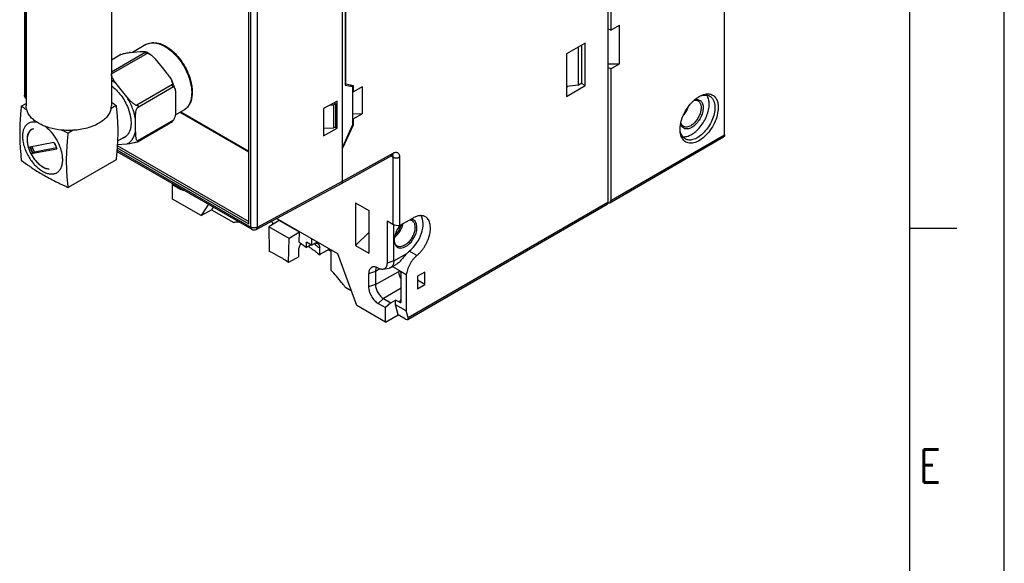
# Model space of a CAD drawing. Header units: millimetres. Extents: x 0 to 420, y 0 to 297.
# Tile 11 of 20: x 316 to 420, y 63 to 121. Entities that reach past the tile are written whole.
import ezdxf

# ---------------------------------------------------------------- set-up
doc = ezdxf.new("R2010")
doc.units = ezdxf.units.MM
doc.header["$LTSCALE"] = 23.1
doc.layers.get('0').update_dxf_attribs({"linetype": 'CONTINUOUS'})
doc.layers.add('02___PRT_ALL_AXES', color=7, linetype='CONTINUOUS')
doc.styles.get("Standard").update_dxf_attribs({"font": 'SIMPLEX.SHX', "width": 0.8})

msp = doc.modelspace()

# ---------------------------------------------------------------- linework, layer by layer
at = {"color": 7}
for p, q in [((420, 0), (420, 297)), ((410, 287), (410, 10)), ((378.182, 173.952), (378.182, 101.283)), ((378.465, 156.152), (378.465, 119.41)), ((316.601, 148.128), (316.601, 112.558)), ((316.748, 147.924), (316.748, 112.354)), ((350.181, 103.488), (350.181, 139.414)), ((316.778, 136.044), (316.778, 111.439)), ((325.778, 136.044), (325.778, 111.439)), ((340.288, 98.987), (340.288, 134.111)), ((340.481, 98.652), (340.481, 134.222)), ((341.182, 98.649), (341.182, 134.219)), ((350.459, 129.603), (350.459, 113.632)), ((350.535, 113.711), (350.535, 129.6)), ((390.486, 108.387), (390.486, 129.422)), ((378.465, 119.41), (378.182, 119.573)), ((378.465, 119.41), (379.385, 119.94)), ((379.385, 115.858), (379.385, 119.94)), ((329.425, 117.903), (327.991, 117.076)), ((375.778, 118.062), (373.798, 116.919)), ((375.071, 113.612), (375.071, 117.654)), ((375.425, 113.817), (375.425, 117.858)), ((375.778, 113.572), (375.778, 118.062)), ((329.414, 117.093), (325.778, 114.993)), ((325.778, 116.288), (326.762, 116.856)), ((325.778, 116.298), (326.668, 116.812)), ((325.8, 114.802), (329.591, 116.991)), ((327.814, 117.06), (328.814, 117.149)), ((373.798, 116.919), (373.798, 112.429)), ((330.644, 116.092), (331.146, 115.468)), ((331.139, 115.476), (331.641, 114.852)), ((378.182, 115.858), (379.385, 115.858)), ((378.465, 115.327), (378.182, 115.49)), ((378.465, 115.327), (379.385, 115.858)), ((378.465, 115.327), (378.465, 101.447)), ((327.398, 112.402), (326.401, 113.643)), ((332.242, 113.692), (328.452, 111.503)), ((328.54, 111.276), (332.331, 113.464)), ((350.535, 113.711), (350.459, 113.754)), ((350.459, 113.632), (351.223, 113.46)), ((351.312, 113.531), (350.535, 113.711)), ((351.223, 113.46), (350.959, 113.612)), ((351.223, 113.46), (351.223, 109.443)), ((351.312, 112.919), (351.312, 113.531)), ((352.232, 113.449), (351.312, 112.919)), ((352.232, 113.449), (352.232, 110.592)), ((375.071, 113.612), (373.798, 113.466)), ((373.798, 112.429), (375.778, 113.572)), ((373.798, 113.396), (373.953, 113.483)), ((375.425, 113.817), (375.071, 113.612)), ((375.778, 113.572), (375.389, 113.796)), ((316.748, 112.354), (316.778, 112.337)), ((332.557, 112.491), (332.557, 111.822)), ((351.223, 112.97), (351.312, 112.919)), ((316.275, 111.408), (316.778, 111.698)), ((326.281, 111.469), (325.753, 111.165)), ((332.557, 111.831), (332.557, 111.162)), ((349.606, 111.945), (348.167, 111.142)), ((348.891, 111.546), (349.227, 111.551)), ((349.227, 111.551), (349.439, 111.674)), ((349.227, 111.551), (349.227, 109.102)), ((349.439, 111.674), (349.282, 111.764)), ((349.439, 111.674), (349.439, 109.224)), ((349.606, 109.087), (349.606, 111.945)), ((333.425, 110.975), (332.511, 110.447)), ((333.049, 110.758), (340.288, 106.579)), ((333.12, 110.799), (340.288, 106.661)), ((348.167, 111.142), (348.167, 108.285)), ((352.232, 110.592), (351.223, 110.568)), ((352.232, 110.592), (351.312, 110.061)), ((328.314, 108.712), (328.314, 110.042)), ((332.331, 109.929), (328.54, 107.74)), ((328.545, 107.658), (332.222, 109.781)), ((332.215, 109.789), (332.212, 109.785)), ((332.336, 109.936), (332.331, 109.929)), ((348.167, 109.086), (349.227, 109.102)), ((349.227, 109.102), (349.439, 109.224)), ((349.403, 109.204), (349.606, 109.087)), ((350.181, 106.93), (351.312, 109.448)), ((351.223, 109.443), (350.181, 107.071)), ((351.223, 110.112), (351.312, 110.061)), ((351.312, 109.448), (351.223, 109.5)), ((351.312, 109.448), (351.312, 110.061)), ((321.753, 108.855), (321.225, 108.551)), ((327.348, 108.246), (326.428, 107.715)), ((348.167, 108.285), (349.606, 109.087)), ((378.362, 101.218), (390.383, 108.158)), ((378.465, 101.447), (390.486, 108.387)), ((316.998, 107.094), (317, 107.087)), ((317.013, 107.091), (319.699, 107.608)), ((326.403, 107.255), (340.288, 99.239)), ((327.4, 107.41), (326.407, 107.321)), ((317.392, 106.407), (317.297, 106.374)), ((317.313, 106.364), (317.297, 106.374)), ((320.028, 106.886), (317.313, 106.364)), ((317.485, 106.44), (317.392, 106.407)), ((317.499, 106.448), (317.485, 106.44)), ((317.569, 106.509), (317.487, 106.481)), ((317.509, 106.454), (317.489, 106.467)), ((317.497, 106.449), (317.509, 106.454)), ((317.662, 106.542), (317.569, 106.509)), ((317.676, 106.55), (317.662, 106.542)), ((317.667, 106.568), (317.684, 106.557)), ((319.973, 107.012), (317.672, 106.569)), ((317.673, 106.551), (317.686, 106.556)), ((317.684, 106.557), (317.686, 106.556)), ((326.359, 106.636), (340.584, 98.423)), ((326.372, 106.798), (340.481, 98.652)), ((326.387, 107.012), (340.288, 98.987)), ((350.075, 103.258), (355.387, 106.217)), ((350.181, 103.488), (355.497, 106.45)), ((355.484, 106.035), (355.275, 106.155)), ((355.484, 106.035), (355.484, 98.968)), ((356.192, 106.035), (356.192, 98.859)), ((326.281, 105.754), (321.225, 102.835)), ((332.221, 103.141), (332.296, 103.209)), ((332.221, 103.141), (332.998, 102.692)), ((332.221, 101.61), (332.221, 103.141)), ((341.071, 98.416), (350.073, 103.257)), ((341.182, 98.649), (350.181, 103.488)), ((333.074, 102.759), (332.998, 102.692)), ((335.239, 99.867), (332.221, 101.61)), ((336.012, 101.064), (335.239, 99.867)), ((351.525, 101.202), (352.939, 100.385)), ((351.525, 101.202), (351.525, 96.711)), ((357.052, 88.914), (378.079, 101.054)), ((357.088, 89.105), (378.182, 101.283)), ((335.239, 99.867), (336.357, 100.487)), ((336.534, 100.762), (336.357, 100.487)), ((336.357, 100.487), (338.701, 99.134)), ((352.939, 100.385), (352.939, 95.895)), ((343.499, 99.344), (342.403, 98.689)), ((342.764, 99.124), (342.583, 99.229)), ((342.764, 99.124), (342.764, 98.905)), ((349.662, 95.849), (343.217, 99.57)), ((345.62, 98.119), (343.499, 99.344)), ((354.866, 99.325), (355.484, 98.968)), ((354.866, 99.325), (354.866, 94.863)), ((355.583, 95.103), (355.583, 98.92)), ((356.192, 98.859), (356.406, 98.917)), ((357.606, 99.61), (356.406, 98.917)), ((344.524, 97.464), (342.403, 98.689)), ((342.403, 98.689), (342.442, 96.094)), ((345.62, 98.119), (344.524, 97.464)), ((345.604, 97.051), (345.62, 98.119)), ((352.939, 98.091), (351.525, 96.711)), ((414.983, 98.5), (410, 98.5)), ((344.485, 94.915), (344.524, 97.464)), ((346.893, 96.74), (346.355, 97.051)), ((346.355, 96.504), (346.355, 97.051)), ((346.893, 97.447), (346.893, 96.74)), ((346.893, 96.74), (347.522, 97.085)), ((351.525, 96.711), (352.939, 95.895)), ((345.546, 95.527), (345.556, 96.218)), ((347.758, 95.744), (347.758, 96.452)), ((348.972, 96.062), (348.658, 96.243)), ((348.972, 94.093), (348.972, 96.247)), ((351.688, 90.371), (349.662, 95.849)), ((355.583, 95.103), (356.957, 95.868)), ((357.999, 95.64), (357.207, 96.098)), ((345.546, 95.527), (344.485, 94.915)), ((355.583, 95.103), (354.866, 94.863)), ((355.255, 94.392), (355.844, 94.716)), ((353.639, 93.98), (352.922, 93.741)), ((352.922, 93.741), (352.922, 92.353)), ((354.105, 94.24), (353.639, 93.98)), ((353.639, 93.98), (353.639, 92.592)), ((353.639, 92.592), (356.121, 93.976)), ((354.454, 94.205), (355.105, 94.338)), ((355.441, 94.494), (356.172, 94.072)), ((356.121, 94.102), (356.121, 93.976)), ((356.899, 93.608), (356.286, 93.962)), ((356.367, 90.813), (356.367, 93.752)), ((356.899, 93.608), (356.899, 89.812)), ((358.843, 93.915), (358.065, 93.465)), ((358.843, 92.608), (358.843, 93.915)), ((353.639, 92.592), (352.922, 92.353)), ((358.065, 93.465), (358.065, 92.159)), ((358.843, 92.608), (358.065, 93.057)), ((358.065, 92.159), (358.843, 92.608)), ((350.418, 92.369), (351.093, 91.98)), ((356.367, 92.228), (354.494, 91.11)), ((354.494, 91.11), (353.929, 90.608)), ((353.929, 90.608), (354.707, 90.159)), ((354.494, 91.11), (355.272, 90.661)), ((355.272, 90.661), (354.707, 90.159)), ((355.272, 90.661), (355.767, 90.956)), ((356.169, 90.724), (355.767, 90.956)), ((355.767, 90.465), (355.767, 90.956)), ((356.899, 89.812), (355.767, 90.465)), ((356.051, 89.404), (355.767, 90.465)), ((356.169, 90.724), (356.367, 91.091)), ((354.707, 88.628), (351.688, 90.371)), ((354.707, 88.628), (354.707, 90.159)), ((354.707, 88.628), (356.051, 89.404)), ((356.829, 88.955), (356.051, 89.404)), ((357.088, 89.105), (356.899, 89.812))]:
    msp.add_line(p, q, dxfattribs=at)
for centre, radius, start, end in [((326.984, 116.264), 0.632, 110.57991, 119.98497), ((328.729, 106.74), 10.36, 95.07051, 95.65999), ((325.587, 111.038), 7.245, 21.21376, 24.89063), ((317.101, 112.558), 0.5, 179.98379, 229.68809), ((324.258, 111.44), 1.52, 349.5681, 359.96095), ((331.715, 110.336), 0.739, 323.10749, 324.78082), ((331.749, 110.312), 0.697, 324.77256, 326.62254), ((317.81, 108.301), 0.762, 110.15641, 126.35257), ((320.364, 108.074), 3.506, 196.03659, 196.22405), ((320.886, 113.278), 7.299, 237.79314, 237.95423), ((315.517, 105.255), 5.2, 29.13083, 29.40743), ((328.229, 108.206), 0.632, 290.58508, 299.97888), ((320.822, 108.257), 3.799, 206.5586, 208.57948), ((320.998, 108.359), 3.799, 206.55862, 208.57948), ((316.57, 105.731), 3.646, 18.77234, 20.52801), ((316.641, 105.756), 3.571, 18.46471, 18.76754), ((317.288, 105.738), 3.354, 4.64232, 6.51135), ((355.286, 106.106), 0.184, 40.04571, 43.63887), ((340.834, 98.856), 0.5, 239.99968, 298.26736), ((356.975, 97.361), 1.349, 182.41153, 183.04057)]:
    msp.add_arc(centre, radius, start, end, dxfattribs=at)
for centre, major_axis, ratio, start_param, end_param in [((349.828, 103.692), (-0.25, 0.433), 0.577181, -3.1590411, -2.3563381), ((349.828, 103.692), (-0.25, 0.433), 0.5773568, 3.1328645, 3.9271518), ((356.806, 97.948), (1.335, 2.232), 0.5873387, -2.1313359, -0.293717), ((355.838, 99.063), (0.499, -0.093), 0.4118067, -2.2796497, -0.7088534), ((356.827, 97.96), (0.857, 1.433), 0.5873371, 1.2516288, 6.6009599), ((241.709, 25.675), (638.842, 356.285), 0.0151111, 1.3970594, 1.397827), ((241.709, 25.797), (556.411, 310.313), 0.0151111, 1.3686581, 1.3706074), ((357.515, 94.675), (1.027, 1.717), 0.5873387, 1.0102568, 1.1929447), ((356.168, 93.865), (-0.156, 0.216), 0.5738663, -2.4706385, -1.5378706), ((356.168, 90.929), (-0.156, 0.218), 0.5649783, -4.0378012, -2.4750265), ((356.735, 89.309), (-0.33, 0.385), 0.4107627, 2.2794588, 3.8502551)]:
    msp.add_ellipse(centre, major_axis=major_axis, ratio=ratio, start_param=start_param, end_param=end_param, dxfattribs=at)
for points, knots in [([(329.425, 117.903), (329.508, 117.951), (329.685, 118.031), (329.971, 118.099), (330.275, 118.116), (330.704, 118.07), (331.262, 117.882), (331.909, 117.492), (332.528, 116.953), (333.092, 116.293), (333.575, 115.542), (333.831, 114.998), (333.939, 114.72)], [0, 0, 0, 0, 0.0468935, 0.0945172, 0.1436877, 0.1950079, 0.3057324, 0.4288284, 0.5633614, 0.7063425, 0.8534924, 1, 1, 1, 1]), ([(329.425, 117.903), (329.502, 117.948), (329.666, 118.022), (330.032, 118.107), (330.433, 118.087), (330.837, 117.981), (331.277, 117.804), (331.829, 117.467), (332.449, 116.922), (333.018, 116.252), (333.506, 115.491), (333.765, 114.94), (333.875, 114.658)], [0, 0, 0, 0, 0.0436525, 0.0884166, 0.1846506, 0.2376893, 0.29432, 0.4181845, 0.5547608, 0.7004698, 0.8506012, 1, 1, 1, 1]), ([(326.762, 116.856), (326.854, 116.89), (327.028, 116.942), (327.344, 117.008), (327.567, 117.036), (327.708, 117.05)], [0, 0, 0, 0, 0.3036528, 0.5627664, 1, 1, 1, 1]), ([(328.814, 117.149), (328.872, 117.154), (328.983, 117.164), (329.142, 117.172), (329.263, 117.172), (329.345, 117.162), (329.38, 117.153), (329.394, 117.146)], [0, 0, 0, 0, 0.2975557, 0.5758302, 0.8188655, 0.9193948, 1, 1, 1, 1]), ([(329.894, 116.853), (329.853, 116.881), (329.691, 116.986), (329.523, 117.082), (329.394, 117.146)], [0, 0, 0, 0, 0.2554372, 1, 1, 1, 1]), ([(329.394, 117.146), (329.403, 117.141), (329.418, 117.131), (329.422, 117.109), (329.417, 117.098), (329.414, 117.093)], [0, 0, 0, 0, 0.4923875, 0.7169448, 1, 1, 1, 1]), ([(329.591, 116.991), (329.576, 116.993), (329.546, 116.998), (329.507, 117.002), (329.476, 117.004), (329.453, 117.006), (329.433, 117.006), (329.418, 117.009), (329.406, 117.014), (329.396, 117.024), (329.397, 117.037), (329.398, 117.049), (329.401, 117.062), (329.407, 117.077), (329.412, 117.088), (329.414, 117.093)], [0, 0, 0, 0, 0.1685441, 0.3397937, 0.4264169, 0.5137496, 0.6016006, 0.6456671, 0.6850786, 0.7413021, 0.7854422, 0.8270257, 0.8663172, 0.938032, 1, 1, 1, 1]), ([(329.591, 116.991), (329.645, 116.981), (329.752, 116.942), (329.848, 116.885), (329.894, 116.853)], [0, 0, 0, 0, 0.4943299, 1, 1, 1, 1]), ([(329.894, 116.853), (329.969, 116.803), (330.109, 116.689), (330.362, 116.436), (330.533, 116.23), (330.644, 116.092)], [0, 0, 0, 0, 0.252535, 0.5033893, 1, 1, 1, 1]), ([(325.778, 114.94), (325.783, 114.94), (325.792, 114.94), (325.804, 114.938), (325.813, 114.931), (325.817, 114.922), (325.818, 114.913), (325.817, 114.9), (325.815, 114.884), (325.812, 114.865), (325.807, 114.837), (325.803, 114.816), (325.8, 114.802)], [0, 0, 0, 0, 0.0822475, 0.1591223, 0.2223027, 0.2776032, 0.3308122, 0.3853502, 0.4984209, 0.6167857, 0.7399628, 1, 1, 1, 1]), ([(326.401, 113.643), (326.329, 113.733), (326.186, 113.913), (325.992, 114.194), (325.859, 114.441), (325.796, 114.647), (325.79, 114.753), (325.8, 114.802)], [0, 0, 0, 0, 0.2601809, 0.5174152, 0.7676272, 0.8873706, 1, 1, 1, 1]), ([(331.641, 114.852), (331.739, 114.73), (331.883, 114.547), (332.053, 114.29), (332.127, 114.156), (332.159, 114.087)], [0, 0, 0, 0, 0.5053435, 0.7548595, 1, 1, 1, 1]), ([(333.939, 114.72), (334.086, 114.341), (334.25, 113.763), (334.323, 112.996), (334.301, 112.47), (334.202, 111.99), (334.024, 111.568), (333.767, 111.219), (333.544, 111.044), (333.425, 110.975)], [0, 0, 0, 0, 0.2986541, 0.4366525, 0.5652875, 0.6844013, 0.7949984, 0.899187, 1, 1, 1, 1]), ([(333.875, 114.658), (334.023, 114.277), (334.188, 113.697), (334.264, 112.929), (334.245, 112.408), (334.15, 111.938), (333.982, 111.532), (333.742, 111.202), (333.535, 111.039), (333.425, 110.975)], [0, 0, 0, 0, 0.3068604, 0.4477224, 0.5779144, 0.6968455, 0.8051552, 0.9049724, 1, 1, 1, 1]), ([(326.401, 113.643), (326.351, 113.691), (326.154, 113.874), (325.943, 114.043), (325.778, 114.157)], [0, 0, 0, 0, 0.2575906, 1, 1, 1, 1]), ([(325.778, 113.555), (325.967, 113.419), (326.332, 113.101), (326.813, 112.538), (327.226, 111.896), (327.445, 111.431), (327.537, 111.193)], [0, 0, 0, 0, 0.2343999, 0.4847985, 0.7429996, 1, 1, 1, 1]), ([(332.159, 114.087), (332.188, 114.023), (332.227, 113.925), (332.251, 113.79), (332.249, 113.723), (332.242, 113.692)], [0, 0, 0, 0, 0.5162664, 0.7638457, 1, 1, 1, 1]), ([(332.242, 113.692), (332.24, 113.679), (332.234, 113.652), (332.223, 113.611), (332.212, 113.569), (332.204, 113.538), (332.209, 113.523)], [0, 0, 0, 0, 0.2333854, 0.4771978, 0.7316547, 1, 1, 1, 1]), ([(332.209, 113.523), (332.212, 113.517), (332.222, 113.506), (332.245, 113.496), (332.271, 113.485), (332.302, 113.474), (332.321, 113.467), (332.331, 113.464)], [0, 0, 0, 0, 0.1564221, 0.293169, 0.5488605, 0.7845596, 1, 1, 1, 1]), ([(332.331, 113.464), (332.35, 113.457), (332.398, 113.426), (332.449, 113.35), (332.474, 113.284), (332.485, 113.25)], [0, 0, 0, 0, 0.2316772, 0.5988321, 1, 1, 1, 1]), ([(332.485, 113.25), (332.474, 113.284), (332.429, 113.422), (332.38, 113.558), (332.341, 113.66)], [0, 0, 0, 0, 0.2483072, 1, 1, 1, 1]), ([(332.485, 113.25), (332.503, 113.193), (332.528, 113.072), (332.554, 112.819), (332.557, 112.623), (332.557, 112.491)], [0, 0, 0, 0, 0.2331615, 0.480942, 1, 1, 1, 1]), ([(316.748, 112.354), (316.726, 112.367), (316.686, 112.394), (316.639, 112.444), (316.608, 112.5), (316.601, 112.539), (316.601, 112.558)], [0, 0, 0, 0, 0.289542, 0.5490714, 0.7822221, 1, 1, 1, 1]), ([(316.778, 112.206), (316.773, 112.217), (316.754, 112.264), (316.748, 112.315), (316.748, 112.354)], [0, 0, 0, 0, 0.2290365, 1, 1, 1, 1]), ([(327.985, 111.233), (327.946, 111.334), (327.779, 111.737), (327.572, 112.124), (327.398, 112.402)], [0, 0, 0, 0, 0.2475643, 1, 1, 1, 1]), ([(327.398, 112.402), (327.471, 112.312), (327.62, 112.131), (327.859, 111.873), (328.083, 111.678), (328.284, 111.555), (328.395, 111.513), (328.452, 111.503)], [0, 0, 0, 0, 0.2480238, 0.4979873, 0.7502484, 0.8765537, 1, 1, 1, 1]), ([(385.784, 108.938), (385.784, 109.268), (385.908, 109.965), (386.34, 110.944), (386.972, 111.808), (387.513, 112.263), (387.799, 112.428)], [0, 0, 0, 0, 0.237232, 0.5000025, 0.762784, 1, 1, 1, 1]), ([(387.799, 112.428), (387.897, 112.485), (388.091, 112.581), (388.47, 112.703), (388.766, 112.716), (388.944, 112.677)], [0, 0, 0, 0, 0.2829708, 0.5430289, 1, 1, 1, 1]), ([(387.803, 112.42), (387.903, 112.467), (388.1, 112.54), (388.4, 112.588), (388.679, 112.564), (388.847, 112.498), (388.922, 112.455)], [0, 0, 0, 0, 0.2838625, 0.5410888, 0.7767031, 1, 1, 1, 1]), ([(388.922, 112.455), (389.008, 112.406), (389.169, 112.271), (389.339, 111.991), (389.441, 111.647), (389.461, 111.397), (389.461, 111.265)], [0, 0, 0, 0, 0.2177847, 0.4509145, 0.7102988, 1, 1, 1, 1]), ([(388.944, 112.677), (389.073, 112.649), (389.329, 112.537), (389.615, 112.212), (389.783, 111.771), (389.814, 111.44), (389.814, 111.265)], [0, 0, 0, 0, 0.2221034, 0.4504807, 0.7063558, 1, 1, 1, 1]), ([(316.275, 111.408), (316.251, 111.158), (316.216, 110.783), (316.178, 110.284), (316.128, 109.55), (316.105, 108.939), (316.105, 108.452)], [0, 0, 0, 0, 0.2547187, 0.3811141, 0.5068544, 1, 1, 1, 1]), ([(316.843, 111), (316.795, 111.034), (316.605, 111.169), (316.416, 111.305), (316.275, 111.408)], [0, 0, 0, 0, 0.2509662, 1, 1, 1, 1]), ([(316.843, 111), (316.832, 111.036), (316.795, 111.18), (316.778, 111.328), (316.778, 111.439)], [0, 0, 0, 0, 0.2532508, 1, 1, 1, 1]), ([(325.778, 111.832), (325.821, 111.802), (325.989, 111.682), (326.156, 111.561), (326.281, 111.469)], [0, 0, 0, 0, 0.250836, 1, 1, 1, 1]), ([(326.281, 111.469), (326.305, 111.245), (326.34, 110.908), (326.378, 110.456), (326.412, 109.997), (326.443, 109.415), (326.452, 108.947), (326.452, 108.71)], [0, 0, 0, 0, 0.2445689, 0.3680075, 0.4922003, 0.7436299, 1, 1, 1, 1]), ([(327.537, 111.193), (327.661, 110.874), (327.799, 110.388), (327.863, 109.745), (327.847, 109.308), (327.768, 108.915), (327.627, 108.575), (327.426, 108.299), (327.252, 108.162), (327.16, 108.109)], [0, 0, 0, 0, 0.3068617, 0.4477245, 0.5779155, 0.6968442, 0.8051542, 0.9049721, 1, 1, 1, 1]), ([(328.314, 110.042), (328.299, 110.14), (328.221, 110.545), (328.099, 110.942), (327.985, 111.233)], [0, 0, 0, 0, 0.2411958, 1, 1, 1, 1]), ([(328.314, 110.042), (328.314, 110.14), (328.316, 110.339), (328.339, 110.645), (328.386, 110.908), (328.456, 111.121), (328.508, 111.226), (328.54, 111.276)], [0, 0, 0, 0, 0.2312926, 0.4709459, 0.7251764, 0.8602186, 1, 1, 1, 1]), ([(328.614, 111.448), (328.612, 111.455), (328.6, 111.465), (328.573, 111.475), (328.539, 111.486), (328.496, 111.495), (328.467, 111.501), (328.452, 111.503)], [0, 0, 0, 0, 0.1267308, 0.2467585, 0.4908405, 0.7419562, 1, 1, 1, 1]), ([(328.614, 111.448), (328.62, 111.433), (328.608, 111.4), (328.589, 111.358), (328.566, 111.316), (328.549, 111.289), (328.54, 111.276)], [0, 0, 0, 0, 0.2474194, 0.4966599, 0.7474739, 1, 1, 1, 1]), ([(389.814, 111.265), (389.814, 110.997), (389.732, 110.433), (389.431, 109.613), (388.973, 108.84), (388.402, 108.189), (387.856, 107.782), (387.409, 107.583), (387.095, 107.504), (386.797, 107.492), (386.523, 107.55), (386.282, 107.678), (386.152, 107.804), (386.096, 107.875)], [0, 0, 0, 0, 0.1328845, 0.2795501, 0.4307347, 0.5761431, 0.7067707, 0.7648717, 0.817881, 0.8663511, 0.9115389, 0.9553477, 1, 1, 1, 1]), ([(389.461, 111.265), (389.461, 111.043), (389.399, 110.575), (389.167, 109.889), (388.809, 109.228), (388.355, 108.647), (387.841, 108.192), (387.375, 107.937), (387.011, 107.84), (386.761, 107.822), (386.528, 107.856), (386.386, 107.915), (386.322, 107.952)], [0, 0, 0, 0, 0.1286889, 0.2702717, 0.4174311, 0.561776, 0.6954466, 0.8127122, 0.8646756, 0.9125112, 0.957139, 1, 1, 1, 1]), ([(387.69, 111.954), (387.728, 111.932), (387.801, 111.877), (387.921, 111.724), (388.011, 111.463), (388.019, 111.099), (387.937, 110.698), (387.772, 110.29), (387.538, 109.908), (387.253, 109.584), (387.03, 109.412), (386.915, 109.346)], [0, 0, 0, 0, 0.042879, 0.0875283, 0.1869354, 0.3042514, 0.4379808, 0.5823899, 0.7296119, 0.8712618, 1, 1, 1, 1]), ([(387.468, 112.097), (387.529, 112.104), (387.649, 112.105), (387.821, 112.058), (387.969, 111.963), (388.085, 111.825), (388.168, 111.65), (388.235, 111.363), (388.219, 110.943), (388.069, 110.422), (387.805, 109.915), (387.455, 109.478), (387.17, 109.248), (387.021, 109.162)], [0, 0, 0, 0, 0.0486637, 0.0940917, 0.1386229, 0.1848289, 0.2348502, 0.2899973, 0.4164896, 0.5611958, 0.7144671, 0.8644017, 1, 1, 1, 1]), ([(387.231, 112.006), (387.311, 112.024), (387.471, 112.039), (387.626, 111.991), (387.69, 111.954)], [0, 0, 0, 0, 0.5252904, 1, 1, 1, 1]), ([(387.29, 112.059), (387.305, 112.063), (387.363, 112.08), (387.423, 112.092), (387.468, 112.097)], [0, 0, 0, 0, 0.2587036, 1, 1, 1, 1]), ([(318.096, 109.602), (317.939, 109.692), (317.649, 109.885), (317.28, 110.224), (317.003, 110.595), (316.883, 110.865), (316.843, 111)], [0, 0, 0, 0, 0.2827842, 0.542227, 0.7798593, 1, 1, 1, 1]), ([(325.753, 111.165), (325.726, 111.015), (325.621, 110.711), (325.342, 110.294), (324.949, 109.914), (324.452, 109.58), (323.867, 109.299), (322.971, 108.999), (322.247, 108.886), (321.753, 108.855)], [0, 0, 0, 0, 0.0928431, 0.1930654, 0.3033375, 0.4246808, 0.5567565, 0.6982073, 1, 1, 1, 1]), ([(332.557, 111.162), (332.557, 111.065), (332.555, 110.867), (332.533, 110.563), (332.487, 110.301), (332.418, 110.09), (332.368, 109.985), (332.336, 109.936)], [0, 0, 0, 0, 0.2314521, 0.4711776, 0.7252931, 0.8601908, 1, 1, 1, 1]), ([(317.991, 109.667), (317.883, 109.697), (317.671, 109.736), (317.358, 109.723), (317.074, 109.632), (316.831, 109.465), (316.638, 109.229), (316.499, 108.934), (316.416, 108.589), (316.399, 108.342), (316.399, 108.214)], [0, 0, 0, 0, 0.1301337, 0.2494224, 0.3618322, 0.4728499, 0.588317, 0.7129855, 0.849885, 1, 1, 1, 1]), ([(320.519, 108.878), (320.077, 108.922), (319.43, 109.043), (318.629, 109.326), (318.266, 109.504), (318.096, 109.602)], [0, 0, 0, 0, 0.5238856, 0.7695147, 1, 1, 1, 1]), ([(320.047, 107.808), (319.879, 108.107), (319.498, 108.651), (319.012, 109.107), (318.752, 109.29)], [0, 0, 0, 0, 0.518968, 1, 1, 1, 1]), ([(332.222, 109.781), (332.221, 109.78), (332.218, 109.779), (332.214, 109.777), (332.207, 109.778), (332.211, 109.783), (332.212, 109.785)], [0, 0, 0, 0, 0.2573096, 0.4882151, 0.658377, 1, 1, 1, 1]), ([(332.239, 109.815), (332.237, 109.813), (332.229, 109.804), (332.221, 109.796), (332.215, 109.789)], [0, 0, 0, 0, 0.2609879, 1, 1, 1, 1]), ([(332.238, 109.795), (332.237, 109.794), (332.232, 109.788), (332.227, 109.784), (332.222, 109.781)], [0, 0, 0, 0, 0.2647882, 1, 1, 1, 1]), ([(385.928, 109.342), (385.919, 109.359), (385.886, 109.43), (385.863, 109.506), (385.85, 109.564)], [0, 0, 0, 0, 0.2396124, 1, 1, 1, 1]), ([(386.14, 109.269), (386.076, 109.306), (385.957, 109.416), (385.89, 109.562), (385.866, 109.64)], [0, 0, 0, 0, 0.4748114, 1, 1, 1, 1]), ([(385.98, 109.256), (385.975, 109.262), (385.956, 109.29), (385.939, 109.32), (385.928, 109.342)], [0, 0, 0, 0, 0.2458084, 1, 1, 1, 1]), ([(387.021, 109.162), (386.924, 109.106), (386.73, 109.019), (386.429, 108.981), (386.161, 109.06), (386.03, 109.185), (385.98, 109.256)], [0, 0, 0, 0, 0.2938294, 0.5470813, 0.7735206, 1, 1, 1, 1]), ([(386.915, 109.346), (386.847, 109.307), (386.712, 109.243), (386.504, 109.192), (386.309, 109.197), (386.191, 109.24), (386.14, 109.269)], [0, 0, 0, 0, 0.2896347, 0.5490965, 0.7822249, 1, 1, 1, 1]), ([(316.105, 108.452), (316.105, 108.215), (316.113, 107.747), (316.144, 107.165), (316.178, 106.707), (316.216, 106.254), (316.251, 105.917), (316.275, 105.693)], [0, 0, 0, 0, 0.2563723, 0.5077958, 0.6319986, 0.7554291, 1, 1, 1, 1]), ([(316.399, 108.214), (316.399, 108.046), (316.43, 107.697), (316.552, 107.171), (316.748, 106.637), (317.011, 106.117), (317.33, 105.63), (317.694, 105.194), (318.089, 104.824), (318.5, 104.536), (318.914, 104.339), (319.316, 104.242), (319.694, 104.251), (320.031, 104.373), (320.304, 104.604), (320.502, 104.926), (320.619, 105.323), (320.642, 105.612), (320.642, 105.764)], [0, 0, 0, 0, 0.0665847, 0.1384352, 0.2140589, 0.2916514, 0.369244, 0.4448692, 0.5167149, 0.5833003, 0.6436786, 0.6976923, 0.7462748, 0.7916473, 0.8370203, 0.8856022, 0.9396217, 1, 1, 1, 1]), ([(317.548, 109.016), (317.476, 108.998), (317.337, 108.941), (317.159, 108.796), (317.021, 108.599), (316.927, 108.358), (316.877, 108.079), (316.869, 107.654), (316.931, 107.324), (316.994, 107.105)], [0, 0, 0, 0, 0.1005167, 0.20131, 0.3075026, 0.4232045, 0.5505164, 0.6899028, 1, 1, 1, 1]), ([(317.359, 108.915), (317.303, 108.882), (317.197, 108.8), (317.071, 108.637), (316.977, 108.438), (316.892, 108.12), (316.881, 107.658), (316.956, 107.285), (317.013, 107.091)], [0, 0, 0, 0, 0.0977875, 0.1998299, 0.3092414, 0.4280225, 0.6955299, 1, 1, 1, 1]), ([(321.753, 108.855), (321.65, 108.849), (321.239, 108.832), (320.826, 108.848), (320.519, 108.878)], [0, 0, 0, 0, 0.25018, 1, 1, 1, 1]), ([(321.225, 108.551), (321.166, 108.577), (320.93, 108.685), (320.695, 108.795), (320.519, 108.878)], [0, 0, 0, 0, 0.2507285, 1, 1, 1, 1]), ([(321.054, 105.594), (321.054, 106.081), (321.078, 106.692), (321.128, 107.426), (321.166, 107.925), (321.201, 108.3), (321.225, 108.551)], [0, 0, 0, 0, 0.4931431, 0.6188919, 0.7452811, 1, 1, 1, 1]), ([(326.452, 108.71), (326.452, 108.223), (326.428, 107.612), (326.378, 106.878), (326.34, 106.379), (326.305, 106.004), (326.281, 105.754)], [0, 0, 0, 0, 0.4931429, 0.6188918, 0.745281, 1, 1, 1, 1]), ([(327.16, 108.109), (327.144, 108.099), (327.076, 108.062), (327.004, 108.032), (326.949, 108.014)], [0, 0, 0, 0, 0.2490591, 1, 1, 1, 1]), ([(327.4, 107.41), (327.515, 107.461), (327.737, 107.6), (328.005, 107.899), (328.204, 108.278), (328.285, 108.562), (328.314, 108.712)], [0, 0, 0, 0, 0.2299443, 0.4671648, 0.721656, 1, 1, 1, 1]), ([(328.314, 108.712), (328.314, 108.616), (328.316, 108.474), (328.327, 108.286), (328.341, 108.151), (328.365, 108.022), (328.407, 107.876), (328.473, 107.764), (328.54, 107.74)], [0, 0, 0, 0, 0.2790115, 0.415049, 0.547331, 0.6743701, 0.7941005, 1, 1, 1, 1]), ([(386.096, 107.875), (385.988, 108.009), (385.824, 108.358), (385.784, 108.736), (385.784, 108.938)], [0, 0, 0, 0, 0.4601754, 1, 1, 1, 1]), ([(386.322, 107.952), (386.246, 107.996), (386.103, 108.111), (385.941, 108.347), (385.833, 108.636), (385.8, 108.849), (385.791, 108.961)], [0, 0, 0, 0, 0.2226313, 0.4578606, 0.7152851, 1, 1, 1, 1]), ([(390.486, 108.387), (390.486, 108.339), (390.474, 108.25), (390.416, 108.177), (390.383, 108.158)], [0, 0, 0, 0, 0.5507498, 1, 1, 1, 1]), ([(317, 107.087), (317.076, 106.827), (317.29, 106.32), (317.742, 105.654), (318.21, 105.2), (318.613, 104.939), (318.816, 104.847), (318.917, 104.813)], [0, 0, 0, 0, 0.2649733, 0.5328514, 0.7827707, 0.8961183, 1, 1, 1, 1]), ([(317.423, 106.559), (317.4, 106.605), (317.313, 106.789), (317.24, 106.981), (317.195, 107.127)], [0, 0, 0, 0, 0.2532072, 1, 1, 1, 1]), ([(317.21, 107.129), (317.228, 107.071), (317.307, 106.837), (317.41, 106.611), (317.499, 106.448)], [0, 0, 0, 0, 0.2459614, 1, 1, 1, 1]), ([(317.392, 107.164), (317.406, 107.122), (317.466, 106.95), (317.539, 106.783), (317.6, 106.661)], [0, 0, 0, 0, 0.2468405, 1, 1, 1, 1]), ([(317.676, 106.55), (317.649, 106.6), (317.546, 106.799), (317.46, 107.008), (317.408, 107.167)], [0, 0, 0, 0, 0.252428, 1, 1, 1, 1]), ([(319.694, 107.605), (319.727, 107.548), (319.851, 107.321), (319.953, 107.08), (320.013, 106.896)], [0, 0, 0, 0, 0.2541319, 1, 1, 1, 1]), ([(319.699, 107.608), (319.727, 107.56), (319.835, 107.367), (319.926, 107.164), (319.984, 107.01)], [0, 0, 0, 0, 0.2519741, 1, 1, 1, 1]), ([(320.621, 106.118), (320.589, 106.401), (320.451, 106.979), (320.208, 107.52), (320.059, 107.787)], [0, 0, 0, 0, 0.4827513, 1, 1, 1, 1]), ([(328.452, 107.614), (328.348, 107.575), (328.153, 107.519), (327.875, 107.465), (327.629, 107.431), (327.474, 107.417), (327.4, 107.41)], [0, 0, 0, 0, 0.3076391, 0.5655353, 0.7917592, 1, 1, 1, 1]), ([(328.54, 107.74), (328.546, 107.738), (328.558, 107.733), (328.575, 107.728), (328.591, 107.724), (328.602, 107.72), (328.61, 107.717), (328.616, 107.713), (328.611, 107.704), (328.597, 107.692), (328.574, 107.676), (328.555, 107.664), (328.545, 107.658)], [0, 0, 0, 0, 0.1155276, 0.2218637, 0.3185221, 0.4026985, 0.4392625, 0.4686046, 0.5114651, 0.5945549, 0.7953549, 1, 1, 1, 1]), ([(317.297, 106.374), (317.392, 106.199), (317.601, 105.866), (317.971, 105.431), (318.374, 105.088), (318.669, 104.922), (318.816, 104.864)], [0, 0, 0, 0, 0.2742634, 0.5385033, 0.7827405, 1, 1, 1, 1]), ([(317.313, 106.364), (317.428, 106.149), (317.69, 105.75), (318.162, 105.254), (318.672, 104.906), (319.043, 104.785), (319.217, 104.766)], [0, 0, 0, 0, 0.2845128, 0.554489, 0.7952048, 1, 1, 1, 1]), ([(320.642, 105.764), (320.642, 105.784), (320.641, 105.866), (320.637, 105.948), (320.632, 106.009)], [0, 0, 0, 0, 0.2454408, 1, 1, 1, 1]), ([(355.497, 106.45), (355.496, 106.424), (355.492, 106.375), (355.471, 106.307), (355.436, 106.253), (355.404, 106.227), (355.387, 106.217)], [0, 0, 0, 0, 0.2888148, 0.5478422, 0.7814341, 1, 1, 1, 1]), ([(355.387, 106.217), (355.4, 106.225), (355.418, 106.234), (355.44, 106.241), (355.447, 106.243), (355.449, 106.243)], [0, 0, 0, 0, 0.6847443, 0.8898043, 1, 1, 1, 1]), ([(355.427, 106.225), (355.436, 106.213), (355.454, 106.187), (355.472, 106.142), (355.482, 106.09), (355.484, 106.054), (355.484, 106.035)], [0, 0, 0, 0, 0.2213139, 0.4598662, 0.7190434, 1, 1, 1, 1]), ([(355.484, 106.035), (355.509, 106.021), (355.562, 105.996), (355.648, 105.97), (355.741, 105.954), (355.838, 105.948), (355.935, 105.954), (356.028, 105.97), (356.114, 105.996), (356.167, 106.021), (356.192, 106.035)], [0, 0, 0, 0, 0.1141551, 0.2373261, 0.3669759, 0.5000005, 0.633025, 0.7626747, 0.8858453, 1, 1, 1, 1]), ([(355.497, 106.45), (355.54, 106.474), (355.626, 106.514), (355.759, 106.543), (355.864, 106.538), (355.939, 106.516), (355.99, 106.491), (356.036, 106.458), (356.091, 106.402), (356.146, 106.311), (356.184, 106.18), (356.192, 106.085), (356.192, 106.035)], [0, 0, 0, 0, 0.1438462, 0.2726302, 0.3887559, 0.443834, 0.4979999, 0.5522572, 0.6076012, 0.7246892, 0.854774, 1, 1, 1, 1]), ([(316.275, 105.693), (316.457, 105.56), (316.729, 105.358), (317.101, 105.1), (317.483, 104.842), (317.974, 104.526), (318.583, 104.16), (319.215, 103.81), (319.757, 103.529), (320.2, 103.311), (320.538, 103.149), (320.88, 102.991), (321.11, 102.887), (321.225, 102.835)], [0, 0, 0, 0, 0.1177505, 0.1773385, 0.2374318, 0.3590949, 0.4829726, 0.6092554, 0.7376908, 0.802617, 0.8679835, 0.9338654, 1, 1, 1, 1]), ([(321.225, 102.835), (321.201, 103.059), (321.166, 103.397), (321.128, 103.849), (321.094, 104.308), (321.063, 104.89), (321.054, 105.358), (321.054, 105.594)], [0, 0, 0, 0, 0.2445688, 0.3680073, 0.4922001, 0.7436297, 1, 1, 1, 1]), ([(318.816, 104.864), (318.85, 104.851), (318.98, 104.804), (319.116, 104.774), (319.217, 104.766)], [0, 0, 0, 0, 0.264297, 1, 1, 1, 1]), ([(319.217, 104.766), (319.193, 104.767), (319.092, 104.773), (318.991, 104.792), (318.917, 104.813)], [0, 0, 0, 0, 0.2405957, 1, 1, 1, 1]), ([(332.998, 102.692), (333.034, 102.672), (333.168, 102.602), (333.318, 102.559), (333.428, 102.555)], [0, 0, 0, 0, 0.2746324, 1, 1, 1, 1]), ([(378.182, 101.283), (378.182, 101.258), (378.179, 101.21), (378.159, 101.144), (378.126, 101.09), (378.095, 101.064), (378.079, 101.054)], [0, 0, 0, 0, 0.2898008, 0.5490482, 0.7822274, 1, 1, 1, 1]), ([(378.177, 101.212), (378.209, 101.2), (378.272, 101.187), (378.336, 101.203), (378.362, 101.218)], [0, 0, 0, 0, 0.5351322, 1, 1, 1, 1]), ([(378.362, 101.218), (378.395, 101.237), (378.454, 101.31), (378.465, 101.399), (378.465, 101.447)], [0, 0, 0, 0, 0.4492502, 1, 1, 1, 1]), ([(358.906, 99.738), (358.863, 99.763), (358.773, 99.805), (358.626, 99.846), (358.47, 99.863), (358.306, 99.858), (358.135, 99.829), (357.96, 99.778), (357.781, 99.705), (357.664, 99.643), (357.606, 99.61)], [0, 0, 0, 0, 0.1080213, 0.2180713, 0.3319841, 0.4513183, 0.577254, 0.7106117, 0.8516086, 1, 1, 1, 1]), ([(339.253, 99.192), (339.206, 99.19), (339.022, 99.176), (338.838, 99.155), (338.701, 99.134)], [0, 0, 0, 0, 0.2524143, 1, 1, 1, 1]), ([(357.497, 99.339), (357.535, 99.317), (357.607, 99.262), (357.695, 99.152), (357.76, 99.017), (357.802, 98.861), (357.821, 98.687), (357.816, 98.498), (357.788, 98.299), (357.737, 98.094), (357.664, 97.886), (357.572, 97.681), (357.461, 97.483), (357.334, 97.296), (357.195, 97.123), (357.045, 96.969), (356.888, 96.838), (356.777, 96.764), (356.722, 96.731)], [0, 0, 0, 0, 0.0428147, 0.0873971, 0.1351798, 0.1870889, 0.243536, 0.3044931, 0.3695923, 0.4382001, 0.5094975, 0.582534, 0.6562806, 0.7296685, 0.8016382, 0.8712561, 0.9376646, 1, 1, 1, 1]), ([(357.259, 99.41), (357.301, 99.407), (357.384, 99.393), (357.461, 99.36), (357.497, 99.339)], [0, 0, 0, 0, 0.5087377, 1, 1, 1, 1]), ([(357.999, 95.64), (358.081, 95.708), (358.242, 95.855), (358.466, 96.1), (358.674, 96.369), (358.864, 96.657), (359.032, 96.96), (359.174, 97.273), (359.289, 97.589), (359.374, 97.903), (359.428, 98.211), (359.449, 98.505), (359.438, 98.782), (359.395, 99.036), (359.319, 99.264), (359.212, 99.461), (359.075, 99.622), (358.964, 99.705), (358.906, 99.738)], [0, 0, 0, 0, 0.0678472, 0.1384927, 0.2110208, 0.2846123, 0.3584431, 0.4316315, 0.5033099, 0.5726868, 0.6390511, 0.7018348, 0.7606254, 0.8152606, 0.865846, 0.9128619, 0.9571656, 1, 1, 1, 1]), ([(341.182, 98.649), (341.131, 98.621), (341.015, 98.58), (340.83, 98.561), (340.646, 98.582), (340.531, 98.624), (340.481, 98.652)], [0, 0, 0, 0, 0.2383214, 0.501091, 0.7632684, 1, 1, 1, 1]), ([(340.481, 98.652), (340.481, 98.627), (340.485, 98.579), (340.504, 98.513), (340.537, 98.459), (340.568, 98.433), (340.584, 98.423)], [0, 0, 0, 0, 0.2895401, 0.5490695, 0.7822214, 1, 1, 1, 1]), ([(341.071, 98.416), (341.088, 98.425), (341.121, 98.451), (341.155, 98.506), (341.177, 98.573), (341.181, 98.623), (341.182, 98.649)], [0, 0, 0, 0, 0.2168066, 0.4495478, 0.7094536, 1, 1, 1, 1]), ([(345.556, 96.218), (345.557, 96.275), (345.57, 96.394), (345.614, 96.572), (345.685, 96.753), (345.747, 96.87), (345.781, 96.927)], [0, 0, 0, 0, 0.2273444, 0.4735757, 0.7333258, 1, 1, 1, 1]), ([(345.604, 97.051), (345.667, 97.007), (345.921, 96.83), (346.17, 96.646), (346.355, 96.504)], [0, 0, 0, 0, 0.2472214, 1, 1, 1, 1]), ([(347.171, 96.893), (347.221, 96.858), (347.419, 96.714), (347.613, 96.566), (347.758, 96.452)], [0, 0, 0, 0, 0.2477406, 1, 1, 1, 1]), ([(347.317, 96.972), (347.341, 96.974), (347.39, 96.974), (347.461, 96.961), (347.526, 96.936), (347.564, 96.912), (347.582, 96.898)], [0, 0, 0, 0, 0.2642001, 0.5155332, 0.7588898, 1, 1, 1, 1]), ([(347.582, 96.898), (347.611, 96.876), (347.663, 96.82), (347.718, 96.715), (347.751, 96.589), (347.758, 96.499), (347.758, 96.452)], [0, 0, 0, 0, 0.219718, 0.4555808, 0.7147124, 1, 1, 1, 1]), ([(355.947, 96.655), (355.923, 96.668), (355.878, 96.699), (355.818, 96.757), (355.765, 96.824), (355.72, 96.901), (355.683, 96.987), (355.645, 97.116), (355.632, 97.22), (355.628, 97.29)], [0, 0, 0, 0, 0.1098156, 0.2214083, 0.3364054, 0.4561917, 0.5818812, 0.7142088, 1, 1, 1, 1]), ([(356.722, 96.731), (356.654, 96.692), (356.519, 96.628), (356.341, 96.585), (356.207, 96.58), (356.114, 96.591), (356.026, 96.615), (355.972, 96.64), (355.947, 96.655)], [0, 0, 0, 0, 0.2892383, 0.5483449, 0.667776, 0.7817711, 0.8918937, 1, 1, 1, 1]), ([(344.485, 94.915), (344.154, 95.147), (343.491, 95.573), (342.791, 95.936), (342.442, 96.094)], [0, 0, 0, 0, 0.5133893, 1, 1, 1, 1]), ([(346.557, 96.616), (346.659, 96.55), (347.07, 96.274), (347.466, 95.978), (347.758, 95.744)], [0, 0, 0, 0, 0.2448837, 1, 1, 1, 1]), ([(356.957, 95.868), (356.86, 95.768), (356.721, 95.609), (356.542, 95.391), (356.407, 95.228), (356.271, 95.073), (356.134, 94.931), (355.994, 94.81), (355.894, 94.744), (355.844, 94.716)], [0, 0, 0, 0, 0.2603368, 0.3932892, 0.5255618, 0.6546498, 0.7779186, 0.8932786, 1, 1, 1, 1]), ([(357.999, 95.64), (357.927, 95.58), (357.785, 95.448), (357.589, 95.226), (357.411, 94.981), (357.253, 94.718), (357.119, 94.444), (357.014, 94.164), (356.938, 93.886), (356.908, 93.699), (356.899, 93.608)], [0, 0, 0, 0, 0.1201387, 0.2456344, 0.3744528, 0.5047063, 0.6343343, 0.761303, 0.8838138, 1, 1, 1, 1]), ([(354.866, 94.863), (354.866, 94.781), (354.855, 94.661), (354.808, 94.513), (354.761, 94.419), (354.701, 94.34), (354.629, 94.276), (354.546, 94.23), (354.485, 94.211), (354.454, 94.205)], [0, 0, 0, 0, 0.2927917, 0.4249286, 0.5484019, 0.6649225, 0.776963, 0.8875724, 1, 1, 1, 1]), ([(355.583, 95.103), (355.583, 95.023), (355.574, 94.907), (355.537, 94.761), (355.501, 94.664), (355.453, 94.578), (355.397, 94.503), (355.331, 94.44), (355.281, 94.407), (355.255, 94.392)], [0, 0, 0, 0, 0.2896442, 0.4229029, 0.5487519, 0.6679811, 0.7818003, 0.8918257, 1, 1, 1, 1]), ([(350.418, 92.369), (350.303, 92.52), (349.841, 93.111), (349.352, 93.681), (348.972, 94.093)], [0, 0, 0, 0, 0.2526907, 1, 1, 1, 1]), ([(353.364, 94.448), (353.331, 94.441), (353.266, 94.421), (353.177, 94.372), (353.1, 94.303), (353.035, 94.218), (352.985, 94.117), (352.934, 93.959), (352.922, 93.829), (352.922, 93.741)], [0, 0, 0, 0, 0.1124276, 0.223037, 0.3350775, 0.4515981, 0.5750714, 0.7072083, 1, 1, 1, 1]), ([(353.929, 94.322), (353.881, 94.35), (353.785, 94.397), (353.639, 94.445), (353.498, 94.464), (353.407, 94.457), (353.364, 94.448)], [0, 0, 0, 0, 0.2817664, 0.5410727, 0.7792232, 1, 1, 1, 1]), ([(353.752, 94.406), (353.733, 94.379), (353.699, 94.318), (353.664, 94.216), (353.643, 94.101), (353.639, 94.021), (353.639, 93.98)], [0, 0, 0, 0, 0.2235167, 0.4634652, 0.722071, 1, 1, 1, 1]), ([(354.454, 94.205), (354.415, 94.197), (354.33, 94.19), (354.199, 94.208), (354.063, 94.252), (353.973, 94.296), (353.929, 94.322)], [0, 0, 0, 0, 0.2207768, 0.4589273, 0.7182336, 1, 1, 1, 1]), ([(355.255, 94.392), (355.232, 94.38), (355.183, 94.358), (355.131, 94.343), (355.105, 94.338)], [0, 0, 0, 0, 0.4956352, 1, 1, 1, 1]), ([(356.367, 93.161), (356.328, 93.226), (356.259, 93.361), (356.182, 93.569), (356.133, 93.774), (356.121, 93.91), (356.121, 93.976)], [0, 0, 0, 0, 0.2659229, 0.5253376, 0.7717923, 1, 1, 1, 1]), ([(356.172, 94.072), (356.194, 94.06), (356.236, 94.026), (356.271, 93.985), (356.286, 93.962)], [0, 0, 0, 0, 0.477483, 1, 1, 1, 1]), ([(353.639, 92.592), (353.639, 92.524), (353.651, 92.383), (353.7, 92.171), (353.78, 91.956), (353.885, 91.746), (354.014, 91.55), (354.161, 91.373), (354.32, 91.225), (354.436, 91.143), (354.494, 91.11)], [0, 0, 0, 0, 0.1141548, 0.2373267, 0.3669767, 0.5000011, 0.6330253, 0.7626749, 0.8858461, 1, 1, 1, 1]), ([(352.922, 92.353), (352.922, 92.273), (352.936, 92.107), (352.994, 91.857), (353.088, 91.604), (353.212, 91.357), (353.364, 91.126), (353.536, 90.919), (353.724, 90.744), (353.86, 90.648), (353.929, 90.608)], [0, 0, 0, 0, 0.1141547, 0.2373267, 0.3669767, 0.5000011, 0.6330253, 0.7626749, 0.8858462, 1, 1, 1, 1])]:
    msp.add_open_spline(points, degree=3, knots=knots, dxfattribs=at)
msp.add_open_spline([(332.306, 109.893), (332.285, 109.865), (332.263, 109.839), (332.239, 109.815)], degree=3, dxfattribs=at)
at = {"layer": '02___PRT_ALL_AXES', "color": 7}
msp.add_arc((387.551, 111.815), 1.283, 23.41616, 24.68997, dxfattribs=at)
for points, knots in [([(388.717, 112.35), (388.708, 112.37), (388.67, 112.446), (388.625, 112.518), (388.587, 112.567)], [0, 0, 0, 0, 0.2575228, 1, 1, 1, 1]), ([(388.86, 111.612), (388.86, 111.677), (388.85, 111.919), (388.799, 112.162), (388.728, 112.324)], [0, 0, 0, 0, 0.2704091, 1, 1, 1, 1]), ([(386.057, 108.186), (386.204, 108.167), (386.532, 108.195), (387.014, 108.399), (387.492, 108.745), (387.938, 109.212), (388.322, 109.767), (388.619, 110.375), (388.81, 110.995), (388.86, 111.413), (388.86, 111.612)], [0, 0, 0, 0, 0.0922532, 0.1994727, 0.3221442, 0.4570125, 0.5986334, 0.7405181, 0.8761788, 1, 1, 1, 1]), ([(386.127, 110.431), (386.252, 110.568), (386.47, 110.87), (386.622, 111.21), (386.678, 111.386)], [0, 0, 0, 0, 0.4999905, 1, 1, 1, 1]), ([(355.647, 97.554), (355.757, 97.637), (355.967, 97.834), (356.226, 98.184), (356.395, 98.514), (356.493, 98.789), (356.529, 98.927), (356.543, 98.996)], [0, 0, 0, 0, 0.2391707, 0.4946044, 0.7528847, 0.8787034, 1, 1, 1, 1]), ([(355.701, 97.805), (355.781, 97.874), (355.932, 98.03), (356.121, 98.298), (356.27, 98.593), (356.339, 98.801), (356.363, 98.905)], [0, 0, 0, 0, 0.2426167, 0.4974177, 0.7536326, 1, 1, 1, 1])]:
    msp.add_open_spline(points, degree=3, knots=knots, dxfattribs=at)

# ---------------------------------------------------------------- texts
at = {"color": 8, "insert": (411.017, 75.216), "char_height": 3.5, "width": 2.8, "attachment_point": 1, "line_spacing_factor": 0.9}
msp.add_mtext('E', dxfattribs=at)

doc.saveas('drawing.dxf')
